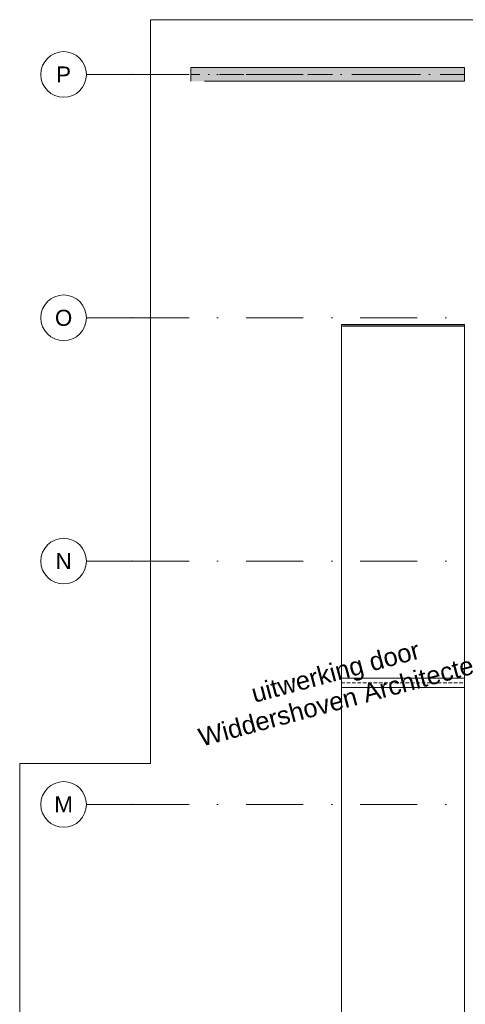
# Model space of a CAD drawing. Header units: millimetres. Extents: x -54205 to 352602, y -8439 to 61516.
# Tile 179 of 189: x 271130 to 280897, y 23353 to 44921. Entities that reach past the tile are written whole.
import ezdxf
from ezdxf.enums import TextEntityAlignment as Align

# ---------------------------------------------------------------- set-up
doc = ezdxf.new("R2010")
doc.units = ezdxf.units.MM
doc.header["$MEASUREMENT"] = 0
for name, pattern in [('streep-punt', [2500, 1250, -625, 0, -625]), ('streep-punt asymmetrisch', [966.67, 533.33, -233.336667, 0.003333, -200]), ('streeplijn ultrafijn', [117.37, 78.119999, -39.250001]), ('Wipeout_Contour', [1000, 0, -1000])]:
    doc.linetypes.add(name, pattern=pattern)
for name, color, linetype in [('New_A-FLOR-____-OTLN.IFC Model', 7, 'Continuous'), ('New_IFC Appartementen', 7, 'Continuous'), ('New_IFC Appartementen Afdek-arcering', 7, 'Continuous'), ('New_Info 1_ 50_100', 7, 'Continuous'), ('New_S-BEAM-____-OTLN.IFC Model', 7, 'Continuous'), ('New_S-BEAM-____-OTLN.IFC Model Afdek-arcering', 7, 'Continuous'), ('Stramien', 7, 'Continuous')]:
    doc.layers.add(name, color=color, linetype=linetype)
doc.styles.add('GENERATED_STYLE_1', font='arial.ttf')
doc.linetypes.add('000 Dikke lijn 1 stippel', pattern='A,0,[4,DO.112 2e Verdieping1.Shx,S=31.746032,R=0,X=0,Y=0],-5000,0', length=5000)

# ---------------------------------------------------------------- blocks, each defined once
blk = doc.blocks.new('Slab_13_2', base_point=(280879, 30396))
at = {"layer": 'New_A-FLOR-____-OTLN.IFC Model', "color": 1, "linetype": 'Continuous', "lineweight": 0, "flags": 128}
blk.add_lwpolyline([(278180, 30396), (278180, 22551), (280879, 22551), (280879, 30396)], dxfattribs=at)
blk = doc.blocks.new('Slab_14_2', base_point=(280879, 38241))
at = {"layer": 'New_A-FLOR-____-OTLN.IFC Model', "color": 1, "linetype": 'Continuous', "lineweight": 0, "flags": 128}
for points in [[(280879, 38241), (278180, 38241), (278180, 30396)], [(280879, 30396), (280879, 38241)]]:
    blk.add_lwpolyline(points, dxfattribs=at)
at = {"layer": 'New_A-FLOR-____-OTLN.IFC Model', "color": 9, "linetype": 'streeplijn ultrafijn', "lineweight": 0, "flags": 128}
blk.add_lwpolyline([(278180, 30396), (280879, 30396)], dxfattribs=at)
blk = doc.blocks.new('Wall_426_2', base_point=(280879, 38211))
at = {"color": 254, "linetype": 'Wipeout_Contour', "lineweight": 0, "ltscale": 842457.930008}
blk.add_wipeout([(278214, 38206), (278204, 38216), (278204, 38206)], dxfattribs=at).dxf.layer = 'New_IFC Appartementen Afdek-arcering'
at = {"color": 254, "linetype": 'Wipeout_Contour', "lineweight": 0, "ltscale": 1128584.887315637}
blk.add_wipeout([(278214, 38206), (280879, 38206), (280879, 38216), (278214, 38216)], dxfattribs=at).dxf.layer = 'New_IFC Appartementen Afdek-arcering'
at = {"layer": 'New_IFC Appartementen', "color": 2, "linetype": 'Continuous', "lineweight": 0, "flags": 128}
blk.add_lwpolyline([(280879, 38216), (280879, 38206)], dxfattribs=at)
at = {"color": 254, "linetype": 'Wipeout_Contour', "lineweight": 0, "ltscale": 842468.34307}
blk.add_wipeout([(278214, 38216), (278204, 38216), (278214, 38206)], dxfattribs=at).dxf.layer = 'New_IFC Appartementen Afdek-arcering'
at = {"layer": 'New_IFC Appartementen', "color": 2, "linetype": 'Continuous', "lineweight": 0, "flags": 128}
for points in [[(278204, 38216), (278204, 38206)], [(280879, 38216), (278204, 38216)], [(278214, 38206), (280879, 38206)]]:
    blk.add_lwpolyline(points, dxfattribs=at)
blk = doc.blocks.new('Wall_427_2', base_point=(280879, 30396))
at = {"layer": 'New_IFC Appartementen', "color": 1, "linetype": 'Continuous', "lineweight": 0, "flags": 128}
for points in [[(280879, 30496), (278180, 30496)], [(278180, 30496), (278180, 30296)], [(280879, 30296), (280879, 30496)], [(278180, 30296), (280879, 30296)]]:
    blk.add_lwpolyline(points, dxfattribs=at)
blk = doc.blocks.new('Standard grid marker_5')
at = {"layer": 'Stramien', "color": 1, "linetype": 'streep-punt', "lineweight": 0}
for p, q in [((1000, 0), (0, 0)), ((1000, 0), (19545, 0)), ((19545, 0), (20545, 0))]:
    blk.add_line(p, q, dxfattribs=at)
at = {"layer": 'Stramien', "color": 2, "linetype": 'Continuous', "lineweight": 0, "flags": 128}
blk.add_lwpolyline([(0, 0, 1), (-1000, 0, 1)], format="xyb", close=True, dxfattribs=at)
at = {"layer": 'Stramien', "color": 1, "linetype": 'streep-punt', "lineweight": 0}
blk.add_point((1000, 0), dxfattribs=at)
blk.add_point((1000, 0), dxfattribs=at)
at = {"layer": 'Stramien', "color": 2, "lineweight": 0, "style": 'GENERATED_STYLE_1'}
blk.add_attdef('AC_MarkerText_1', text='', height=350, dxfattribs=at).set_placement((-500, 175), align=Align.TOP_CENTER)
blk = doc.blocks.new('Beam_33_2', base_point=(280879, 43721))
at = {"layer": 'New_S-BEAM-____-OTLN.IFC Model Afdek-arcering', "linetype": 'Continuous', "lineweight": 0, "true_color": 0xffffff}
blk.add_hatch(color=7, dxfattribs=at).paths.add_polyline_path([(280879, 43571), (280879, 43871), (274883, 43871), (274883, 43571)])
at = {"layer": 'New_S-BEAM-____-OTLN.IFC Model', "color": 1, "linetype": 'Continuous', "lineweight": 0}
for p, q in [((280879, 43871), (274883, 43871)), ((274883, 43871), (274883, 43571)), ((280879, 43871), (280879, 43571)), ((280879, 43571), (275183, 43571))]:
    blk.add_line(p, q, dxfattribs=at)
at = {"layer": 'New_S-BEAM-____-OTLN.IFC Model', "color": 9, "linetype": 'streep-punt asymmetrisch', "lineweight": 0}
blk.add_line((280879, 43721), (274883, 43721), dxfattribs=at)

msp = doc.modelspace()

# ---------------------------------------------------------------- block references
at = {"layer": 'New_A-FLOR-____-OTLN.IFC Model', "color": 1, "linetype": 'Continuous', "lineweight": 0}
for name, p in [('Slab_14_2', (280879.2, 38241.3)), ('Slab_13_2', (280879.2, 30396.3))]:
    msp.add_blockref(name, p, dxfattribs=at)
at = {"layer": 'New_IFC Appartementen', "color": 1, "lineweight": 0}
msp.add_blockref('Wall_427_2', (280879.2, 30396.3), dxfattribs=at)
at = {"layer": 'New_S-BEAM-____-OTLN.IFC Model', "color": 9, "lineweight": 0}
msp.add_blockref('Beam_33_2', (280879.2, 43721.3), dxfattribs=at)
at = {"layer": 'Stramien', "color": 1, "linetype": 'Continuous', "lineweight": 0, "zscale": 1000}
for p, values in [((272592.8, 43721.3), {'AC_MarkerText_1': 'P'}), ((272592.8, 33061.3), {'AC_MarkerText_1': 'N'}), ((272592.8, 27731.3), {'AC_MarkerText_1': 'M'})]:
    msp.add_blockref('Standard grid marker_5', p, dxfattribs=at).add_auto_attribs(values)

# ---------------------------------------------------------------- texts
at = {"layer": 'New_Info 1_ 50_100', "color": 94, "linetype": 'Continuous', "lineweight": 0, "insert": (278266.3, 29833.2), "char_height": 400, "attachment_point": 8, "rotation": 15, "line_spacing_factor": 0.942898, "style": 'GENERATED_STYLE_1'}
msp.add_mtext('\\A1;{\\pqc;\\fArial|b0|i0|c0|p0;\\W1.000000;uitwerking\\fArial|b0|i0|c0|p0;\\W1.000000; door\\P\\pqc;\\fArial|b0|i0|c0|p0;\\W1.000000;Widdershoven Architecten}', dxfattribs=at)

# ---------------------------------------------------------------- next in the draw order: block references
at = {"layer": 'New_IFC Appartementen', "color": 1, "lineweight": 0}
msp.add_blockref('Wall_426_2', (280879.2, 38211.3), dxfattribs=at)

# ---------------------------------------------------------------- next in the draw order: linework, layer by layer
at = {"layer": 'New_Info 1_ 50_100', "color": 94, "linetype": '000 Dikke lijn 1 stippel', "lineweight": 0}
msp.add_lwpolyline([(274000.7, 15706.9), (277380.2, 15706.9), (277380.2, 14271.3), (282274.2, 14271.3), (282274.2, 44921.3), (274000.7, 44921.3), (274000.7, 28631.3), (271130.2, 28631.3), (271130.2, 21751.3), (274000.7, 21751.3)], close=True, dxfattribs=at)

# ---------------------------------------------------------------- next in the draw order: block references
at = {"layer": 'Stramien', "color": 1, "linetype": 'Continuous', "lineweight": 0, "zscale": 1000}
msp.add_blockref('Standard grid marker_5', (272592.8, 38391.3), dxfattribs=at).add_auto_attribs({'AC_MarkerText_1': 'O'})

doc.saveas('drawing.dxf')
